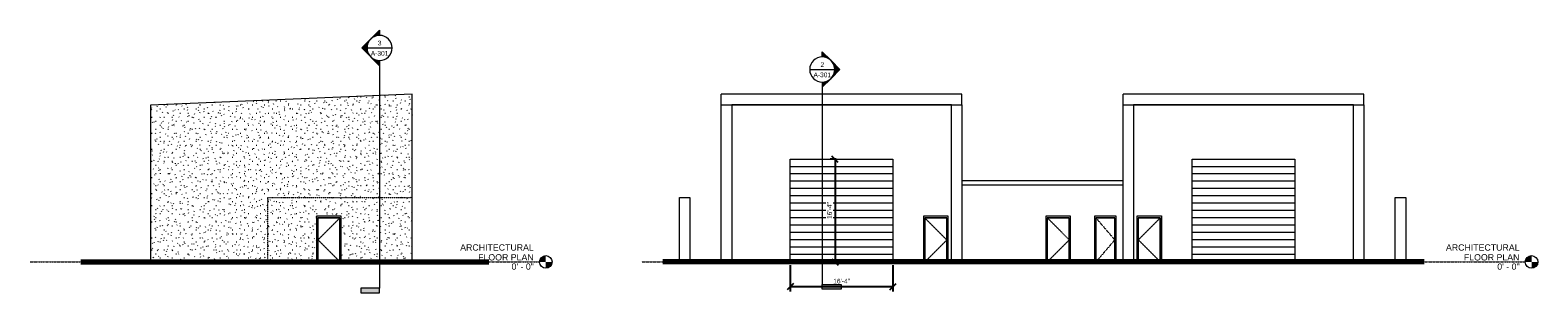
# Model space of a CAD drawing. Header units: inches. Extents: x 2054 to 7899, y -59 to 442.
# Tile 2 of 2: x 5018 to 7899, y -59 to 442. Entities that reach past the tile are written whole.
import ezdxf

# ---------------------------------------------------------------- set-up
doc = ezdxf.new("R2010")
doc.units = ezdxf.units.IN
doc.header["$MEASUREMENT"] = 0
for name, pattern in [('Dash 1_16_', [0.125, 0.0625, -0.0625]), ('Grid Line 1_2_', [0.875, 0.5, -0.125, 0.125, -0.125]), ('Hidden 1_8_', [0.1875, 0.125, -0.0625])]:
    doc.linetypes.add(name, pattern=pattern)
for name, color, linetype, lineweight in [('A-ANNO-DIMS', 211, 'Continuous', 9), ('A-DETL', 90, 'Continuous', 9), ('A-DETL-GENF', 92, 'Continuous', 9), ('A-DETL-HDLN', 90, 'Hidden 1_8_', 9), ('A-DOOR', 31, 'Continuous', 13), ('A-DOOR-FRAM', 31, 'Continuous', 9), ('A-FLOR-LEVL', 51, 'Continuous', 9), ('A-ROOF', 132, 'Continuous', 13), ('A-ROOF-PATT', 132, 'Continuous', 13), ('A-WALL', 113, 'Continuous', 13), ('A-WALL-PATT', 111, 'Continuous', 13), ('C-TOPO', 7, 'Continuous', 9), ('G-ANNO-SYMB', 111, 'Continuous', 9), ('L-SITE-WALL', 31, 'Continuous', 13)]:
    doc.layers.add(name, color=color, linetype=linetype, lineweight=lineweight)
doc.styles.add('Arial', font='arial.ttf', dxfattribs={"height": 0.125})
doc.styles.add('Arial_1', font='arial.ttf', dxfattribs={"height": 9})
doc.dimstyles.new('USACE_-_Slash_-_3_32__Arial', dxfattribs={"dimscale": 12, "dimtxt": 9, "dimasz": 1, "dimexe": 0.75, "dimexo": 0.5, "dimgap": 0.5, "dimtad": 1, "dimdec": 5, "dimrnd": 0.03125, "dimzin": 1, "dimdsep": 46, "dimlunit": 4, "dimtxsty": 'Arial_1', "dimblk1": 'OBLIQUE', "dimblk2": 'OBLIQUE', "dimsah": 1, "dimcen": 0.09, "dimazin": 0, "dimtfac": 1, "dimtdec": 5, "dimtix": 1, "dimtmove": 0, "dimatfit": 3, "dimfxl": 1, "dimtvp": 1, "dimtfill": 1, "dimfrac": 2, "dimtolj": 1, "dimtzin": 0, "dimarcsym": 2})
pattern_1 = [(0, (5572.468, 0), (30.72, 7.68), [1.267, -21.773, 1.267, -21.773, -122.88]), (0, (5572.468, 0), (30.72, 7.68), [-46.08, 1.267, -44.813, 1.267, -21.773, -53.76]), (0, (5572.468, 0), (30.72, 7.68), [-115.2, 1.267, -14.093, 1.267, -37.133]), (120, (5583.988, 3.84), (-22.01108, 22.7643), [1.267, -21.773, 1.267, -21.773, -122.88]), (120, (5583.988, 3.84), (-22.01108, 22.7643), [-46.08, 1.267, -44.813, 1.267, -21.773, -53.76]), (120, (5583.988, 3.84), (-22.01108, 22.7643), [-115.2, 1.267, -14.093, 1.267, -37.133]), (240, (5587.828, 19.2), (-8.70892, -30.4443), [1.267, -21.773, 1.267, -21.773, -122.88]), (240, (5587.828, 19.2), (-8.70892, -30.4443), [-46.08, 1.267, -44.813, 1.267, -21.773, -53.76]), (240, (5587.828, 19.2), (-8.70892, -30.4443), [-115.2, 1.267, -14.093, 1.267, -37.133])]

# ---------------------------------------------------------------- blocks, each defined once
blk = doc.blocks.new('Door-Overhead-Rolling - 196__ x 196__-386396-SOUTH ELEVATION')
at = {"layer": 'A-DOOR', "lineweight": 9}
for p, q in [((-3147.6, 182), (-2951.6, 182)), ((-2951.6, 168), (-3147.6, 168)), ((-2951.6, 154), (-3147.6, 154)), ((-2951.6, 140), (-3147.6, 140)), ((-2951.6, 126), (-3147.6, 126)), ((-2951.6, 112), (-3147.6, 112)), ((-2951.6, 98), (-3147.6, 98)), ((-2951.6, 84), (-3147.6, 84)), ((-2951.6, 70), (-3147.6, 70)), ((-2951.6, 56), (-3147.6, 56)), ((-2951.6, 42), (-3147.6, 42)), ((-2951.6, 28), (-3147.6, 28)), ((-2951.6, 14), (-3147.6, 14))]:
    blk.add_line(p, q, dxfattribs=at)
blk = doc.blocks.new('Door-Passage-Single-Flush - 36_ x 84_-580242-SOUTH ELEVATION')
at = {"layer": 'A-DOOR', "linetype": 'Dash 1_16_', "lineweight": 9}
for p, q in [((-2563.6, 84), (-2527.6, 42)), ((-2527.6, 42), (-2563.6, 0))]:
    blk.add_line(p, q, dxfattribs=at)
at = {"layer": 'A-DOOR', "lineweight": 9}
for p, q in [((-2563.6, 84), (-2563.6, 0)), ((-2527.6, 84), (-2563.6, 84)), ((-2527.6, 0), (-2527.6, 84))]:
    blk.add_line(p, q, dxfattribs=at)
at = {"layer": 'A-DOOR-FRAM'}
for p, q in [((-2563.6, 0), (-2563.6, 84)), ((-2563.6, 84), (-2527.6, 84)), ((-2527.6, 0), (-2527.6, 84))]:
    blk.add_line(p, q, dxfattribs=at)
blk = doc.blocks.new('Door-Passage-Single-Flush - 42_ x 84_-580477-SOUTH ELEVATION')
at = {"layer": 'A-DOOR', "linetype": 'Dash 1_16_', "lineweight": 9}
for p, q in [((-2890.6, 84), (-2848.6, 42)), ((-2848.6, 42), (-2890.6, 0))]:
    blk.add_line(p, q, dxfattribs=at)
at = {"layer": 'A-DOOR', "lineweight": 9}
for p, q in [((-2890.6, 84), (-2890.6, 0)), ((-2848.6, 84), (-2890.6, 84)), ((-2848.6, 0), (-2848.6, 84))]:
    blk.add_line(p, q, dxfattribs=at)
at = {"layer": 'A-DOOR-FRAM'}
for p, q in [((-2890.6, 0), (-2890.6, 84)), ((-2890.6, 84), (-2848.6, 84)), ((-2848.6, 0), (-2848.6, 84))]:
    blk.add_line(p, q, dxfattribs=at)
blk = doc.blocks.new('Door-Passage-Single-Flush - 42_ x 84_-580516-SOUTH ELEVATION')
at = {"layer": 'A-DOOR', "linetype": 'Dash 1_16_', "lineweight": 9}
for p, q in [((-2440.6, 84), (-2482.6, 42)), ((-2482.6, 42), (-2440.6, 0))]:
    blk.add_line(p, q, dxfattribs=at)
at = {"layer": 'A-DOOR', "lineweight": 9}
for p, q in [((-2440.6, 84), (-2482.6, 84)), ((-2482.6, 84), (-2482.6, 0)), ((-2440.6, 0), (-2440.6, 84))]:
    blk.add_line(p, q, dxfattribs=at)
at = {"layer": 'A-DOOR-FRAM'}
for p, q in [((-2482.6, 84), (-2482.6, 0)), ((-2482.6, 84), (-2440.6, 84)), ((-2440.6, 84), (-2440.6, 0))]:
    blk.add_line(p, q, dxfattribs=at)
blk = doc.blocks.new('Door-Passage-Single-Flush - 42_ x 84_-580282-SOUTH ELEVATION')
at = {"layer": 'A-DOOR', "linetype": 'Dash 1_16_', "lineweight": 9}
for p, q in [((-2656.6, 84), (-2614.6, 42)), ((-2614.6, 42), (-2656.6, 0))]:
    blk.add_line(p, q, dxfattribs=at)
at = {"layer": 'A-DOOR', "lineweight": 9}
for p, q in [((-2656.6, 84), (-2656.6, 0)), ((-2614.6, 84), (-2656.6, 84)), ((-2614.6, 0), (-2614.6, 84))]:
    blk.add_line(p, q, dxfattribs=at)
at = {"layer": 'A-DOOR-FRAM'}
for p, q in [((-2656.6, 0), (-2656.6, 84)), ((-2656.6, 84), (-2614.6, 84)), ((-2614.6, 0), (-2614.6, 84))]:
    blk.add_line(p, q, dxfattribs=at)
blk = doc.blocks.new('Level - Level Head - Circle-15001-SOUTH ELEVATION')
at = {"layer": 'A-FLOR-LEVL'}
h = blk.add_hatch(color=256, dxfattribs=at)
edge = h.paths.add_edge_path()
edge.add_line((-1731.2, 0), (-1743.2, 0))
edge.add_arc((-1731.2, 0), 12, 90, 180, ccw=False)
edge.add_line((-1731.2, 12), (-1731.2, 0))
h = blk.add_hatch(color=256, dxfattribs=at)
edge = h.paths.add_edge_path()
edge.add_line((-1731.2, -12), (-1731.2, 0))
edge.add_line((-1731.2, 0), (-1719.2, 0))
edge.add_arc((-1731.2, 0), 12, 270, 360, ccw=False)
blk.add_circle((-1731.2, 0), 12, dxfattribs=at)
blk = doc.blocks.new('_Oblique')
at = {"color": 0, "linetype": 'ByBlock', "lineweight": -2}
blk.add_line((-0.5, -0.5), (0.5, 0.5), dxfattribs=at)
blk = doc.blocks.new('*D14')
at = {"layer": 'A-ANNO-DIMS', "color": 0, "lineweight": -2, "transparency": 16777216}
for p, q in [((6558.3, 196), (6546.8, 196)), ((6555.8, 196), (6555.8, 0)), ((6558.3, 0), (6546.8, 0))]:
    blk.add_line(p, q, dxfattribs=at)
at = {"layer": 'A-ANNO-DIMS', "color": 0, "lineweight": -2, "transparency": 16777216, "xscale": 12, "yscale": 12, "zscale": 12}
for p, rotation in [((6555.8, 196), 90), ((6555.8, 0), 270)]:
    blk.add_blockref('_Oblique', p, dxfattribs=dict(at, rotation=rotation))
at = {"layer": 'A-ANNO-DIMS', "color": 0, "transparency": 16777216, "insert": (6545.2, 98), "char_height": 9, "width": 46.788, "attachment_point": 5, "rotation": 90, "style": 'Arial_1', "bg_fill": 3, "box_fill_scale": 1.25, "bg_fill_color": 256, "bg_fill_true_color": 13158600, "bg_fill_transparency": 0}
blk.add_mtext('\\A1;16\'-4"', dxfattribs=at)
blk = doc.blocks.new('*D15')
at = {"layer": 'A-ANNO-DIMS', "color": 0, "lineweight": -2, "transparency": 16777216}
for p, q in [((6470.4, -6), (6470.4, -56.3)), ((6666.4, -6), (6666.4, -56.3)), ((6666.4, -47.3), (6470.4, -47.3))]:
    blk.add_line(p, q, dxfattribs=at)
at = {"layer": 'A-ANNO-DIMS', "color": 0, "lineweight": -2, "transparency": 16777216, "xscale": 12, "yscale": 12, "zscale": 12, "rotation": 180}
blk.add_blockref('_Oblique', (6470.4, -47.3), dxfattribs=at)
at = {"layer": 'A-ANNO-DIMS', "color": 0, "lineweight": -2, "transparency": 16777216, "xscale": 12, "yscale": 12, "zscale": 12}
blk.add_blockref('_Oblique', (6666.4, -47.3), dxfattribs=at)
at = {"layer": 'A-ANNO-DIMS', "color": 0, "transparency": 16777216, "insert": (6568.4, -36.7), "char_height": 9, "width": 46.788, "attachment_point": 5, "style": 'Arial_1', "bg_fill": 3, "box_fill_scale": 1.25, "bg_fill_color": 256, "bg_fill_true_color": 13158600, "bg_fill_transparency": 0}
blk.add_mtext('\\A1;16\'-4"', dxfattribs=at)
blk = doc.blocks.new('Section - 3_32_ x 3_8_-18514-SOUTH ELEVATION')
at = {"layer": 'G-ANNO-SYMB'}
blk.add_hatch(color=256, dxfattribs=at).paths.add_polyline_path([(-3050.6, -42.8), (-3086.6, -42.8), (-3086.6, -51.8), (-3050.6, -51.8)])
for p, q in [((-3086.6, -51.8), (-3086.6, -42.8)), ((-3086.6, -42.8), (-3050.6, -42.8)), ((-3050.6, -51.8), (-3086.6, -51.8)), ((-3050.6, -42.8), (-3050.6, -51.8))]:
    blk.add_line(p, q, dxfattribs=at)
blk = doc.blocks.new('Section - Section Head - Filled-1526-SOUTH ELEVATION')
at = {"layer": 'G-ANNO-SYMB'}
h = blk.add_hatch(color=256, dxfattribs=at)
edge = h.paths.add_edge_path()
edge.add_arc((-3086.6, 367.2), 24, 47.9216, 90)
edge.add_line((-3086.6, 391.2), (-3086.6, 401.1))
edge.add_line((-3086.6, 401.1), (-3070.5, 385))
h = blk.add_hatch(color=256, dxfattribs=at)
edge = h.paths.add_edge_path()
edge.add_line((-3069.6, 384.1), (-3052.7, 367.2))
edge.add_line((-3052.7, 367.2), (-3062.6, 367.2))
edge.add_arc((-3086.6, 367.2), 24, 360, 405)
h = blk.add_hatch(color=256, dxfattribs=at)
edge = h.paths.add_edge_path()
edge.add_line((-3070.5, 349.3), (-3086.6, 333.2))
edge.add_line((-3086.6, 333.2), (-3086.6, 343.1))
edge.add_arc((-3086.6, 367.2), 24, 270, 312.0784)
h = blk.add_hatch(color=256, dxfattribs=at)
edge = h.paths.add_edge_path()
edge.add_arc((-3086.6, 367.2), 24, 315, 360)
edge.add_line((-3062.6, 367.2), (-3052.7, 367.2))
edge.add_line((-3052.7, 367.2), (-3069.6, 350.2))
for p, q in [((-3052.7, 367.2), (-3086.6, 401.1)), ((-3086.6, 391.2), (-3086.6, 401.1)), ((-3070.5, 385), (-3086.6, 401.1)), ((-3086.6, 401.1), (-3086.6, 391.2)), ((-3052.7, 367.2), (-3069.6, 384.1)), ((-3052.7, 367.2), (-3086.6, 333.2)), ((-3086.6, 333.2), (-3070.5, 349.3)), ((-3069.6, 350.2), (-3052.7, 367.2)), ((-3062.6, 367.2), (-3052.7, 367.2)), ((-3052.7, 367.2), (-3062.6, 367.2)), ((-3086.6, 343.2), (-3086.6, 333.2)), ((-3086.6, 343.1), (-3086.6, 333.2))]:
    blk.add_line(p, q, dxfattribs=at)
for start, end in [(90, 270), (270, 90), (47.9216, 90), (360, 45), (270, 312.0784), (315, 360)]:
    blk.add_arc((-3086.6, 367.2), 24, start, end, dxfattribs=at)
blk = doc.blocks.new('Door-Passage-Single-Flush - 42_ x 84_-580573-WEST ELEVATION')
at = {"layer": 'A-DOOR', "linetype": 'Dash 1_16_', "lineweight": 9}
for p, q in [((-2405.2, 84), (-2447.2, 42)), ((-2447.2, 42), (-2405.2, 0))]:
    blk.add_line(p, q, dxfattribs=at)
at = {"layer": 'A-DOOR', "lineweight": 9}
for p, q in [((-2405.2, 84), (-2447.2, 84)), ((-2447.2, 84), (-2447.2, 0)), ((-2405.2, 0), (-2405.2, 84))]:
    blk.add_line(p, q, dxfattribs=at)
at = {"layer": 'A-DOOR-FRAM'}
for p, q in [((-2447.2, 84), (-2447.2, 0)), ((-2447.2, 84), (-2405.2, 84)), ((-2405.2, 84), (-2405.2, 0))]:
    blk.add_line(p, q, dxfattribs=at)
blk = doc.blocks.new('Level - Level Head - Circle-15001-WEST ELEVATION')
at = {"layer": 'A-FLOR-LEVL'}
h = blk.add_hatch(color=256, dxfattribs=at)
edge = h.paths.add_edge_path()
edge.add_line((-2011.8, 0), (-2023.8, 0))
edge.add_arc((-2011.8, 0), 12, 90, 180, ccw=False)
edge.add_line((-2011.8, 12), (-2011.8, 0))
h = blk.add_hatch(color=256, dxfattribs=at)
edge = h.paths.add_edge_path()
edge.add_line((-2011.8, -12), (-2011.8, 0))
edge.add_line((-2011.8, 0), (-1999.8, 0))
edge.add_arc((-2011.8, 0), 12, 270, 360, ccw=False)
blk.add_circle((-2011.8, 0), 12, dxfattribs=at)
blk = doc.blocks.new('Section - 3_32_ x 3_8_-18514-WEST ELEVATION')
at = {"layer": 'G-ANNO-SYMB'}
blk.add_hatch(color=256, dxfattribs=at).paths.add_polyline_path([(-2365.5, -49.9), (-2329.5, -49.9), (-2329.5, -58.9), (-2365.5, -58.9)])
for p, q in [((-2365.5, -49.9), (-2365.5, -58.9)), ((-2329.5, -49.9), (-2365.5, -49.9)), ((-2329.5, -58.9), (-2329.5, -49.9)), ((-2365.5, -58.9), (-2329.5, -58.9))]:
    blk.add_line(p, q, dxfattribs=at)
blk = doc.blocks.new('Section - Section Head - Filled-1526-WEST ELEVATION')
at = {"layer": 'G-ANNO-SYMB'}
h = blk.add_hatch(color=256, dxfattribs=at)
edge = h.paths.add_edge_path()
edge.add_arc((-2329.5, 408.3), 24, 90, 132.0784, ccw=False)
edge.add_line((-2329.5, 432.3), (-2329.5, 442.2))
edge.add_line((-2329.5, 442.2), (-2345.6, 426.1))
h = blk.add_hatch(color=256, dxfattribs=at)
edge = h.paths.add_edge_path()
edge.add_line((-2346.5, 425.3), (-2363.5, 408.3))
edge.add_line((-2363.5, 408.3), (-2353.5, 408.3))
edge.add_arc((-2329.5, 408.3), 24, 135, 180, ccw=False)
h = blk.add_hatch(color=256, dxfattribs=at)
edge = h.paths.add_edge_path()
edge.add_arc((-2329.5, 408.3), 24, 180, 225, ccw=False)
edge.add_line((-2353.5, 408.3), (-2363.5, 408.3))
edge.add_line((-2363.5, 408.3), (-2346.5, 391.3))
h = blk.add_hatch(color=256, dxfattribs=at)
edge = h.paths.add_edge_path()
edge.add_line((-2345.6, 390.5), (-2329.5, 374.3))
edge.add_line((-2329.5, 374.3), (-2329.5, 384.3))
edge.add_arc((-2329.5, 408.3), 24, 227.9216, 270, ccw=False)
for p, q in [((-2363.5, 408.3), (-2329.5, 442.2)), ((-2345.6, 426.1), (-2329.5, 442.2)), ((-2329.5, 432.3), (-2329.5, 442.2)), ((-2329.5, 442.2), (-2329.5, 432.3)), ((-2363.5, 408.3), (-2346.5, 425.3)), ((-2363.5, 408.3), (-2329.5, 374.3)), ((-2353.5, 408.3), (-2363.5, 408.3)), ((-2346.5, 391.3), (-2363.5, 408.3)), ((-2363.5, 408.3), (-2353.5, 408.3)), ((-2329.5, 374.3), (-2345.6, 390.5)), ((-2329.5, 384.3), (-2329.5, 374.3)), ((-2329.5, 384.3), (-2329.5, 374.3))]:
    blk.add_line(p, q, dxfattribs=at)
for start, end in [(90, 270), (90, 132.0784), (270, 90), (135, 180), (180, 225), (227.9216, 270)]:
    blk.add_arc((-2329.5, 408.3), 24, start, end, dxfattribs=at)

msp = doc.modelspace()

# ---------------------------------------------------------------- hatches: boundary and pattern name
at = {"layer": 'A-DETL-GENF'}
h = msp.add_hatch(dxfattribs=at)
h.set_pattern_fill('FP3_5', color=250, style=0, pattern_type=2)
h.set_pattern_definition(pattern_1)
h.paths.add_polyline_path([(5247.758874, 278.855071), (5747.758874, 299.81128), (5747.758874, 319.828839), (5247.758874, 298.87263)])
at = {"layer": 'A-ROOF-PATT', "lineweight": 9}
h = msp.add_hatch(dxfattribs=at)
h.set_pattern_fill('FP4_6', color=256, style=0, pattern_type=2)
h.set_pattern_definition([(0, (6436.11204, 304.377), (30.72, 0.322), [1.267, -21.773, 1.267, -21.773, -122.88]), (0, (6436.11204, 304.377), (30.72, 0.322), [-46.08, 1.267, -44.813, 1.267, -21.773, -53.76]), (0, (6436.11204, 304.377), (30.72, 0.322), [-115.2, 1.267, -14.093, 1.267, -37.133]), (175.852, (6447.63204, 304.538), (-8.8014441, -0.005379), [0.635, -10.915, 0.635, -10.915, -61.601]), (175.852, (6447.63204, 304.538), (-8.8014441, -0.005379), [-23.101, 0.635, -22.465, 0.635, -10.915, -26.951]), (175.852, (6447.63204, 304.538), (-8.8014441, -0.005379), [-57.751, 0.635, -7.065, 0.635, -18.615]), (184.148, (6451.47204, 305.181), (-21.9178763, -2.2332364), [0.635, -10.915, 0.635, -10.915, -61.601]), (184.148, (6451.47204, 305.181), (-21.9178763, -2.2332364), [-23.101, 0.635, -22.465, 0.635, -10.915, -26.951]), (184.148, (6451.47204, 305.181), (-21.9178763, -2.2332364), [-57.751, 0.635, -7.065, 0.635, -18.615])])
h.paths.add_polyline_path([(6590.575531, 299.727455), (6778.389433, 299.727455), (6778.389433, 299.81128), (6358.389433, 299.81128), (6358.389433, 299.727455), (6470.389433, 299.727455)])
h = msp.add_hatch(dxfattribs=at)
h.set_pattern_fill('FP4_7', color=256, style=0, pattern_type=2)
h.set_pattern_definition([(0, (6436.11204, 304.398), (30.72, 0.322), [1.267, -21.773, 1.267, -21.773, -122.88]), (0, (6436.11204, 304.398), (30.72, 0.322), [-46.08, 1.267, -44.813, 1.267, -21.773, -53.76]), (0, (6436.11204, 304.398), (30.72, 0.322), [-115.2, 1.267, -14.093, 1.267, -37.133]), (175.852, (6447.63204, 304.559), (-8.80144415, -0.00537894), [0.635, -10.915, 0.635, -10.915, -61.601]), (175.852, (6447.63204, 304.559), (-8.80144415, -0.00537894), [-23.101, 0.635, -22.465, 0.635, -10.915, -26.951]), (175.852, (6447.63204, 304.559), (-8.80144415, -0.00537894), [-57.751, 0.635, -7.065, 0.635, -18.615]), (184.148, (6451.47204, 305.202), (-21.91787634, -2.23323636), [0.635, -10.915, 0.635, -10.915, -61.601]), (184.148, (6451.47204, 305.202), (-21.91787634, -2.23323636), [-23.101, 0.635, -22.465, 0.635, -10.915, -26.951]), (184.148, (6451.47204, 305.202), (-21.91787634, -2.23323636), [-57.751, 0.635, -7.065, 0.635, -18.615])])
h.paths.add_polyline_path([(7126.389433, 299.748525), (7546.389433, 299.748525), (7546.389433, 299.83235), (7126.389433, 299.83235)])
at = {"layer": 'A-WALL-PATT', "lineweight": 9}
h = msp.add_hatch(dxfattribs=at)
h.set_pattern_fill('FP3_5', color=256, style=0, pattern_type=2)
h.set_pattern_definition(pattern_1)
h.paths.add_polyline_path([(5247.758874, 0), (5565.758874, 0), (5565.758874, 88), (5611.758874, 88), (5611.758874, 0), (5747.758874, 0), (5747.758874, 299.81128), (5247.758874, 278.855071), (5247.758874, 168.966016)])

# ---------------------------------------------------------------- linework, layer by layer
at = {"layer": 'A-DETL', "lineweight": 20}
for p, q in [((5747.758874, 319.828839), (5247.758874, 298.87263)), ((5747.758874, 299.81128), (5747.758874, 319.828839)), ((5247.758874, 298.87263), (5247.758874, 278.855071)), ((5747.758874, 0), (5747.758874, 299.81128)), ((5247.758874, 278.855071), (5247.758874, 0))]:
    msp.add_line(p, q, dxfattribs=at)
at = {"layer": 'A-DETL-HDLN'}
for p, q in [((5471.758874, 0), (5471.758874, 123)), ((5471.758874, 123), (5747.758874, 123))]:
    msp.add_line(p, q, dxfattribs=at)
at = {"layer": 'A-FLOR-LEVL', "linetype": 'Grid Line 1_2_'}
for p, q in [((5017.781999, 0), (5991.150926, 0)), ((6186.392818, 0), (7874.81174, 0))]:
    msp.add_line(p, q, dxfattribs=at)
at = {"layer": 'A-ROOF'}
for p, q in [((5747.758874, 319.849909), (5247.758874, 298.8937)), ((5747.758874, 319.828839), (5247.758874, 298.87263)), ((5747.758874, 299.81128), (5747.758874, 319.828839)), ((6338.389433, 299.81128), (6338.389433, 319.828839)), ((6798.389433, 319.828839), (6338.389433, 319.828839)), ((6798.389433, 299.81128), (6798.389433, 319.828839)), ((7106.389433, 299.83235), (7106.389433, 319.849909)), ((7566.389433, 319.849909), (7106.389433, 319.849909)), ((7566.389433, 299.83235), (7566.389433, 319.849909)), ((5247.758874, 298.87263), (5247.758874, 278.855071)), ((6338.389433, 299.81128), (6798.389433, 299.81128)), ((7106.389433, 299.83235), (7566.389433, 299.83235)), ((6798.389433, 155.506153), (7106.389433, 155.506153))]:
    msp.add_line(p, q, dxfattribs=at)
at = {"layer": 'A-WALL'}
for p, q in [((6778.389433, 299.727455), (6358.389433, 299.727455)), ((7546.389433, 299.748525), (7126.389433, 299.748525)), ((6470.389433, 0), (6470.389433, 196)), ((6470.389433, 196), (6666.389433, 196)), ((6666.389433, 196), (6666.389433, 0)), ((7238.389433, 0), (7238.389433, 196)), ((7238.389433, 196), (7434.389433, 196)), ((7434.389433, 196), (7434.389433, 0)), ((7106.389433, 146.498278), (6798.389433, 146.498278)), ((6725.389433, 0), (6725.389433, 88)), ((6725.389433, 88), (6771.389433, 88)), ((6771.389433, 88), (6771.389433, 0)), ((6959.389541, 0), (6959.389541, 88)), ((6959.389541, 88), (7005.389541, 88)), ((7005.389541, 88), (7005.389541, 0)), ((7052.389433, 0), (7052.389433, 88)), ((7052.389433, 88), (7092.389433, 88)), ((7092.389433, 88), (7092.389433, 0)), ((7133.389433, 0), (7133.389433, 88)), ((7133.389433, 88), (7179.389433, 88)), ((7179.389433, 88), (7179.389433, 0))]:
    msp.add_line(p, q, dxfattribs=at)
at = {"layer": 'C-TOPO', "lineweight": 70}
for p, q in [((5114.466684, 0), (5861.036561, 0)), ((5861.036561, 0), (5894.401897, 0)), ((7681.732353, 0), (6226.856591, 0))]:
    msp.add_line(p, q, dxfattribs=at)
at = {"layer": 'C-TOPO'}
for p, q in [((5861.036637, 0), (5114.466684, 0)), ((5894.401897, 0), (5861.036637, 0)), ((6226.856591, 0), (7681.732353, 0))]:
    msp.add_line(p, q, dxfattribs=at)
at = {"layer": 'G-ANNO-SYMB'}
for p, q in [((5661.453048, 408.288847), (5709.453048, 408.288847)), ((5685.453048, 384.288847), (5685.453048, -49.938752)), ((6507.364686, 367.173862), (6555.364686, 367.173862))]:
    msp.add_line(p, q, dxfattribs=at)
at = {"layer": 'L-SITE-WALL'}
for p, q in [((6338.389433, 0), (6338.389433, 299.81128)), ((6358.389433, 299.81128), (6358.389433, 0)), ((6778.389433, 0), (6778.389433, 299.81128)), ((6798.389433, 299.81128), (6798.389433, 0)), ((7106.389433, 0), (7106.389433, 299.83235)), ((7126.389433, 299.83235), (7126.389433, 0)), ((7546.389433, 0), (7546.389433, 299.83235)), ((7566.389433, 299.83235), (7566.389433, 0)), ((6258.389433, 0), (6258.389433, 123)), ((6258.389433, 123), (6278.389433, 123)), ((6278.389433, 123), (6278.389433, 0)), ((7626.389433, 0), (7626.389433, 123)), ((7626.389433, 123), (7646.389433, 123)), ((7646.389433, 123), (7646.389433, 0)), ((5565.758874, 0), (5565.758874, 88)), ((5565.758874, 88), (5611.758874, 88)), ((5611.758874, 88), (5611.758874, 0))]:
    msp.add_line(p, q, dxfattribs=at)

# ---------------------------------------------------------------- block references
at = {"layer": 'A-DOOR'}
for name, p in [('Door-Overhead-Rolling - 196__ x 196__-386396-SOUTH ELEVATION', (9617.982038, 0)), ('Door-Overhead-Rolling - 196__ x 196__-386396-SOUTH ELEVATION', (10385.982038, 0)), ('Door-Passage-Single-Flush - 42_ x 84_-580573-WEST ELEVATION', (8014.972183, 0)), ('Door-Passage-Single-Flush - 42_ x 84_-580477-SOUTH ELEVATION', (9617.982038, 0)), ('Door-Passage-Single-Flush - 42_ x 84_-580282-SOUTH ELEVATION', (9617.982038, 0)), ('Door-Passage-Single-Flush - 36_ x 84_-580242-SOUTH ELEVATION', (9617.982038, 0)), ('Door-Passage-Single-Flush - 42_ x 84_-580516-SOUTH ELEVATION', (9617.982038, 0))]:
    msp.add_blockref(name, p, dxfattribs=at)
at = {"layer": 'A-FLOR-LEVL'}
for name, p in [('Level - Level Head - Circle-15001-WEST ELEVATION', (8014.972183, 0)), ('Level - Level Head - Circle-15001-SOUTH ELEVATION', (9617.982038, 0))]:
    msp.add_blockref(name, p, dxfattribs=at)
at = {"layer": 'G-ANNO-SYMB'}
for name, p in [('Section - Section Head - Filled-1526-WEST ELEVATION', (8014.972183, 0)), ('Section - Section Head - Filled-1526-SOUTH ELEVATION', (9617.982038, 0)), ('Section - 3_32_ x 3_8_-18514-WEST ELEVATION', (8014.972183, 0))]:
    msp.add_blockref(name, p, dxfattribs=at)

# ---------------------------------------------------------------- texts
at = {"layer": 'A-FLOR-LEVL', "char_height": 12, "attachment_point": 1, "style": 'Arial'}
for s, insert, width in [('ARCHITECTURAL', (5839.542463, 33.547634), 169.983), ('ARCHITECTURAL', (7723.203277, 33.547634), 169.983), ('FLOOR PLAN', (5873.792463, 14.797634), 128.472), ('FLOOR PLAN', (7757.453277, 14.797634), 128.472), ('0\' - 0"', (5937.642243, -2.961177), 51.813), ('0\' - 0"', (7821.303057, -2.961177), 51.813)]:
    msp.add_mtext(s, dxfattribs=dict(at, insert=insert, width=width))
at = {"layer": 'G-ANNO-SYMB', "char_height": 9, "attachment_point": 1, "style": 'Arial_1'}
for s, insert, width in [('3', (5682.132071, 422.197483), 8.484), ('A-301', (5668.752544, 402.561239), 40.905), ('2', (6528.043709, 381.082499), 8.484), ('A-301', (6514.664182, 361.446254), 40.905)]:
    msp.add_mtext(s, dxfattribs=dict(at, insert=insert, width=width))

# ---------------------------------------------------------------- next in the draw order: dimensions: what is measured, and where the dimension line sits
at = {"layer": 'A-ANNO-DIMS'}
dim = msp.add_linear_dim(base=(6555.806236, 0), p1=(6564.291518, 196), p2=(6564.291518, 0), angle=90, dimstyle='USACE_-_Slash_-_3_32__Arial', override={"dimpost": '<>', "dimfxl": 196}, dxfattribs=at)
dim.commit()
dim.dimension.update_dxf_attribs({"geometry": '*D14', "text_midpoint": (6545.211079, 98)})

# ---------------------------------------------------------------- next in the draw order: dimensions: what is measured, and where the dimension line sits
dim = msp.add_linear_dim(base=(6470.389433, -47.278747), p1=(6666.389433, 0), p2=(6470.389433, 0), dimstyle='USACE_-_Slash_-_3_32__Arial', override={"dimpost": '<>', "dimfxl": 196}, dxfattribs=at)
dim.commit()
dim.dimension.update_dxf_attribs({"geometry": '*D15', "text_midpoint": (6568.389433, -36.68359)})

# ---------------------------------------------------------------- next in the draw order: linework, layer by layer
at = {"layer": 'G-ANNO-SYMB'}
msp.add_line((6531.364686, 343.173862), (6531.364686, -42.787666), dxfattribs=at)

# ---------------------------------------------------------------- next in the draw order: block references
msp.add_blockref('Section - 3_32_ x 3_8_-18514-SOUTH ELEVATION', (9617.982038, 0), dxfattribs=at)

doc.saveas('drawing.dxf')
